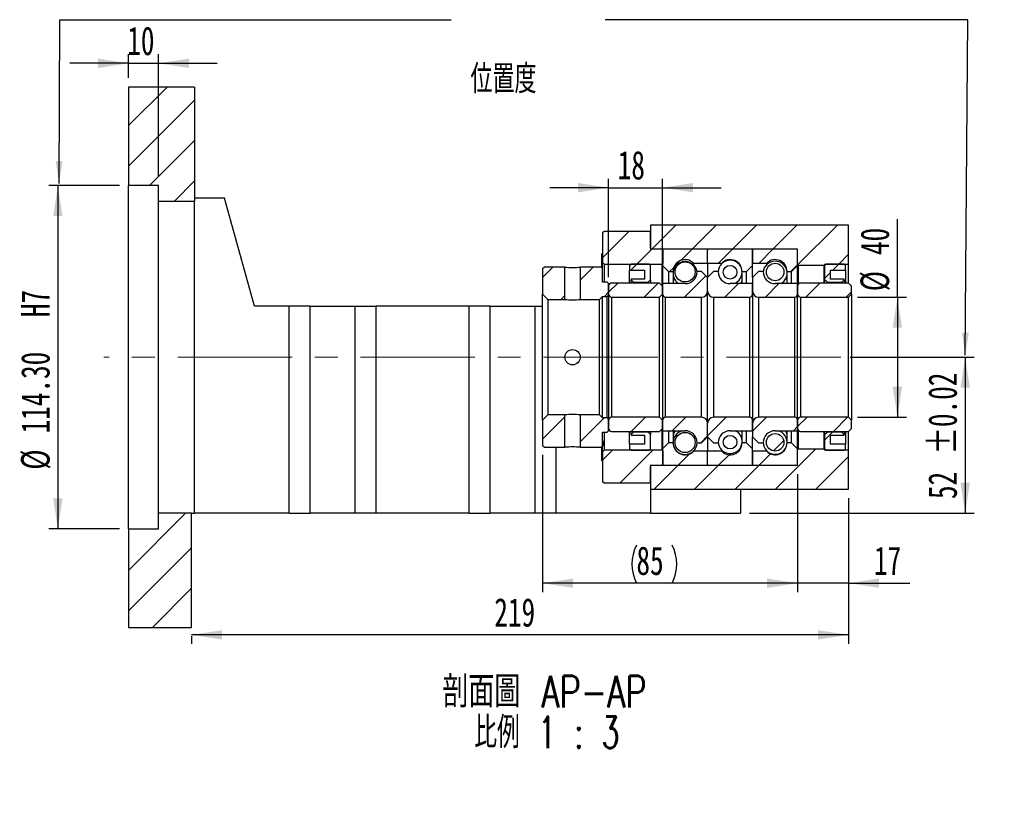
# Model space of a CAD drawing. Header units: millimetres. Extents: x 20 to 284, y 3 to 206.
# Tile 2 of 4: x 174 to 284, y 3 to 90. Entities that reach past the tile are written whole.
import ezdxf

# ---------------------------------------------------------------- set-up
doc = ezdxf.new("R2010")
doc.units = ezdxf.units.MM
doc.linetypes.add('CENTERX2', pattern=[20.32, 12.7, -2.54, 2.54, -2.54])
doc.layers.add('圖層0', color=7, linetype='Continuous')
doc.styles.add('SLDTEXTSTYLE0', font='TXT', dxfattribs={"width": 0.7})
doc.styles.add('SLDTEXTSTYLE1', font='TXT', dxfattribs={"width": 0.7, "bigfont": 'bigfont'})
doc.styles.add('SLDTEXTSTYLE4', font='TXT', dxfattribs={"width": 0.75, "bigfont": 'bigfont'})
doc.styles.add('SLDTEXTSTYLE5', font='TXT', dxfattribs={"width": 0.65625, "bigfont": 'bigfont'})
doc.dimstyles.new('SLDDIMSTYLE3', dxfattribs={"dimtxt": 3.389974, "dimasz": 2.5, "dimexe": 0, "dimexo": 0.0625, "dimgap": 0.847493, "dimtad": 1, "dimlfac": 3, "dimrnd": 1e-09, "dimzin": 12, "dimdsep": 46, "dimtxsty": 'SLDTEXTSTYLE0', "dimsah": 1, "dimcen": 0.09, "dimadec": 0, "dimazin": 3, "dimtfac": 1, "dimtofl": 0, "dimtmove": 0, "dimatfit": 3, "dimfxl": 0, "dimfrac": 2, "dimtolj": 1, "dimtzin": 12, "dimarcsym": 0})
doc.dimstyles.new('SLDDIMSTYLE5', dxfattribs={"dimtxt": 3.389974, "dimasz": 2.5, "dimexe": 0, "dimexo": 0.0625, "dimgap": 0.847493, "dimtad": 1, "dimlfac": 3, "dimrnd": 1e-09, "dimzin": 12, "dimdsep": 46, "dimtxsty": 'SLDTEXTSTYLE0', "dimsah": 1, "dimcen": 0.09, "dimadec": 0, "dimazin": 3, "dimtol": 1, "dimtp": 0.02, "dimtm": 0.02, "dimtfac": 1, "dimtofl": 0, "dimtmove": 0, "dimatfit": 3, "dimfxl": 0, "dimfrac": 2, "dimtolj": 1, "dimarcsym": 0})
doc.dimstyles.new('SLDDIMSTYLE6', dxfattribs={"dimtxt": 3.389974, "dimasz": 2.5, "dimexe": 0, "dimexo": 0.0625, "dimgap": 0.847493, "dimtad": 1, "dimlfac": 3, "dimrnd": 1e-09, "dimzin": 12, "dimdsep": 46, "dimtxsty": 'SLDTEXTSTYLE0', "dimsah": 1, "dimcen": 0.09, "dimadec": 0, "dimazin": 3, "dimtfac": 1, "dimtmove": 0, "dimatfit": 0, "dimfxl": 0, "dimfrac": 2, "dimtolj": 1, "dimtzin": 12, "dimarcsym": 0})
doc.dimstyles.new('SLDDIMSTYLE7', dxfattribs={"dimtxt": 3.389974, "dimasz": 2.5, "dimexe": 0, "dimexo": 0.0625, "dimgap": 0.847493, "dimtad": 1, "dimlfac": 3, "dimrnd": 1e-09, "dimzin": 4, "dimdsep": 46, "dimtxsty": 'SLDTEXTSTYLE0', "dimsah": 1, "dimcen": 0.09, "dimadec": 0, "dimazin": 1, "dimtfac": 1, "dimtofl": 0, "dimtmove": 0, "dimatfit": 3, "dimfxl": 0, "dimfrac": 2, "dimtolj": 1, "dimtzin": 12, "dimarcsym": 0})

# ---------------------------------------------------------------- blocks, each defined once
blk = doc.blocks.new('_D_12')
at = {"layer": '圖層0', "color": 7}
for p, q in [((266.46, 52.82), (280.24, 52.82)), ((279.24, 52.82), (279.24, 35.48)), ((255.29, 35.48), (280.24, 35.48))]:
    blk.add_line(p, q, dxfattribs=at)
for points in [[(279.24, 52.82), (278.72, 49.43), (279.76, 49.43)], [(279.24, 35.48), (279.76, 38.87), (278.72, 38.87)]]:
    blk.add_solid(points, dxfattribs=at)
at = {"layer": '圖層0', "color": 7, "char_height": 3.175, "attachment_point": 1, "rotation": 90, "style": 'SLDTEXTSTYLE0'}
for s, insert in [('±0.02', (275.14, 42.03)), ('52', (275.14, 37.06))]:
    blk.add_mtext(s, dxfattribs=dict(at, insert=insert))
blk = doc.blocks.new('_D_13')
at = {"layer": '圖層0', "color": 7}
for p, q in [((260.63, 39.82), (260.63, 26.72)), ((266.29, 37.15), (266.29, 26.72)), ((260.63, 27.72), (254.11, 27.72)), ((266.29, 27.72), (260.63, 27.72)), ((266.29, 27.72), (273.09, 27.72))]:
    blk.add_line(p, q, dxfattribs=at)
for points in [[(260.63, 27.72), (257.24, 28.24), (257.24, 27.2)], [(266.29, 27.72), (269.68, 27.2), (269.68, 28.24)]]:
    blk.add_solid(points, dxfattribs=at)
at = {"layer": '圖層0', "color": 7, "insert": (269.11, 31.81), "char_height": 3.175, "attachment_point": 1, "style": 'SLDTEXTSTYLE0'}
blk.add_mtext('17', dxfattribs=at)
blk = doc.blocks.new('_D_14')
at = {"layer": '圖層0', "color": 7}
for p, q in [((186.29, 83.82), (186.29, 86.45)), ((189.63, 72.87), (189.63, 86.45)), ((186.29, 85.45), (179.77, 85.45)), ((186.29, 85.45), (189.63, 85.45)), ((189.63, 85.45), (196.15, 85.45))]:
    blk.add_line(p, q, dxfattribs=at)
for points in [[(186.29, 85.45), (182.9, 85.97), (182.9, 84.93)], [(189.63, 85.45), (193.02, 84.93), (193.02, 85.97)]]:
    blk.add_solid(points, dxfattribs=at)
at = {"layer": '圖層0', "color": 7, "insert": (186.15, 89.54), "char_height": 3.175, "attachment_point": 1, "style": 'SLDTEXTSTYLE0'}
blk.add_mtext('10', dxfattribs=at)
blk = doc.blocks.new('_D_15')
at = {"layer": '圖層0', "color": 7}
for p, q in [((185.29, 71.87), (177.44, 71.87)), ((178.44, 71.87), (178.44, 33.77)), ((185.29, 33.77), (177.44, 33.77))]:
    blk.add_line(p, q, dxfattribs=at)
for points in [[(178.44, 71.87), (177.92, 68.48), (178.96, 68.48)], [(178.44, 33.77), (178.96, 37.16), (177.92, 37.16)]]:
    blk.add_solid(points, dxfattribs=at)
at = {"layer": '圖層0', "color": 7, "char_height": 3.175, "attachment_point": 1, "rotation": 90, "style": 'SLDTEXTSTYLE0'}
for s, insert in [('H7', (174.35, 57.26)), ('114.30', (174.35, 44.35)), ('%%c', (174.35, 40.32))]:
    blk.add_mtext(s, dxfattribs=dict(at, insert=insert))
blk = doc.blocks.new('_D_16')
at = {"layer": '圖層0', "color": 7}
for p, q in [((239.63, 61.72), (239.63, 72.64)), ((245.63, 61.72), (245.63, 72.64)), ((239.63, 71.64), (233.11, 71.64)), ((239.63, 71.64), (245.63, 71.64)), ((245.63, 71.64), (252.15, 71.64))]:
    blk.add_line(p, q, dxfattribs=at)
for points in [[(239.63, 71.64), (236.24, 72.16), (236.24, 71.12)], [(245.63, 71.64), (249.02, 71.12), (249.02, 72.16)]]:
    blk.add_solid(points, dxfattribs=at)
at = {"layer": '圖層0', "color": 7, "insert": (240.64, 75.73), "char_height": 3.175, "attachment_point": 1, "style": 'SLDTEXTSTYLE0'}
blk.add_mtext('18', dxfattribs=at)
blk = doc.blocks.new('_D_17')
at = {"layer": '圖層0', "color": 7}
for p, q in [((232.29, 41.98), (232.29, 26.72)), ((260.63, 39.82), (260.63, 26.72)), ((260.63, 27.72), (232.29, 27.72))]:
    blk.add_line(p, q, dxfattribs=at)
for centre, start, end in [((246.95, 29.84), 153.4349, 206.5651), ((242.46, 29.84), 333.4349, 26.5651)]:
    blk.add_arc(centre, 4.73, start, end, dxfattribs=at)
for points in [[(232.29, 27.72), (235.68, 27.2), (235.68, 28.24)], [(260.63, 27.72), (257.24, 28.24), (257.24, 27.2)]]:
    blk.add_solid(points, dxfattribs=at)
at = {"layer": '圖層0', "color": 7, "insert": (242.72, 31.81), "char_height": 3.175, "attachment_point": 1, "style": 'SLDTEXTSTYLE0'}
blk.add_mtext('85', dxfattribs=at)
blk = doc.blocks.new('_D_18')
at = {"layer": '圖層0', "color": 7}
for p, q in [((271.71, 59.48), (271.71, 68.14)), ((267.29, 59.48), (272.71, 59.48)), ((271.71, 59.48), (271.71, 46.15)), ((267.29, 46.15), (272.71, 46.15))]:
    blk.add_line(p, q, dxfattribs=at)
for points in [[(271.71, 59.48), (271.19, 56.09), (272.23, 56.09)], [(271.71, 46.15), (272.23, 49.54), (271.19, 49.54)]]:
    blk.add_solid(points, dxfattribs=at)
at = {"layer": '圖層0', "color": 7, "char_height": 3.175, "attachment_point": 1, "rotation": 90, "style": 'SLDTEXTSTYLE0'}
for s, insert in [('40', (267.61, 64.16)), ('%%c', (267.61, 60.14))]:
    blk.add_mtext(s, dxfattribs=dict(at, insert=insert))
blk = doc.blocks.new('_D_19')
at = {"layer": '圖層0', "color": 7}
for p, q in [((266.29, 37.15), (266.29, 20.98)), ((266.29, 21.98), (193.29, 21.98)), ((193.29, 21.82), (193.29, 20.98))]:
    blk.add_line(p, q, dxfattribs=at)
for points in [[(193.29, 21.98), (196.68, 21.46), (196.68, 22.5)], [(266.29, 21.98), (262.9, 22.5), (262.9, 21.46)]]:
    blk.add_solid(points, dxfattribs=at)
at = {"layer": '圖層0', "color": 7, "insert": (226.93, 26.07), "char_height": 3.175, "attachment_point": 1, "style": 'SLDTEXTSTYLE0'}
blk.add_mtext('219', dxfattribs=at)
blk = doc.blocks.new('SW_NOTE_4')
at = {"layer": '圖層0', "color": 0, "char_height": 3.5, "attachment_point": 2}
for s, insert, style in [('\\M+19655\\M+196CA\\M+19AA4 AP-AP', (14.22, 4.51), 'SLDTEXTSTYLE4'), ('\\M+194E4\\M+197E1 1 : 3', (14.48, -0.01), 'SLDTEXTSTYLE5')]:
    blk.add_mtext(s, dxfattribs=dict(at, insert=insert, style=style))

msp = doc.modelspace()

# ---------------------------------------------------------------- hatches: boundary and pattern name
at = {"linetype": 'Continuous', "lineweight": 18}
h = msp.add_hatch(dxfattribs=at)
h.set_pattern_fill('ANSI31', style=0)
edge = h.paths.add_edge_path(flags=0)
edge.add_line((250.5275, 64.8154), (245.7275, 64.8154))
edge.add_arc((245.7275, 64.7154), 0.1, 90, 180)
edge.add_line((245.6275, 64.7154), (245.6275, 62.9821))
edge.add_line((245.6275, 62.9821), (246.2942, 62.3154))
edge.add_line((246.2942, 62.3154), (246.7942, 62.3154))
edge.add_arc((248.1275, 62.3154), 1.3333, 45.438688, 180, ccw=False)
edge.add_line((249.0631, 63.2654), (250.6275, 63.2654))
edge.add_line((250.6275, 63.2654), (250.6275, 64.7154))
edge.add_arc((250.5275, 64.7154), 0.1, 0, 90)
h = msp.add_hatch(dxfattribs=at)
h.set_pattern_fill('ANSI31', style=0)
edge = h.paths.add_edge_path(flags=0)
edge.add_line((255.6275, 62.9821), (255.6275, 64.7154))
edge.add_arc((255.5275, 64.7154), 0.1, 0, 90)
edge.add_line((255.5275, 64.8154), (250.7275, 64.8154))
edge.add_arc((250.7275, 64.7154), 0.1, 90, 180)
edge.add_line((250.6275, 64.7154), (250.6275, 63.2654))
edge.add_line((250.6275, 63.2654), (252.1919, 63.2654))
edge.add_arc((253.1275, 62.3154), 1.3333, 0, 134.561312, ccw=False)
edge.add_line((254.4608, 62.3154), (254.9608, 62.3154))
edge.add_line((254.9608, 62.3154), (255.6275, 62.9821))
h = msp.add_hatch(dxfattribs=at)
h.set_pattern_fill('ANSI31', style=0)
edge = h.paths.add_edge_path(flags=0)
edge.add_line((260.6275, 62.9821), (260.6275, 64.7154))
edge.add_arc((260.5275, 64.7154), 0.1, 0, 90)
edge.add_line((260.5275, 64.8154), (255.7275, 64.8154))
edge.add_arc((255.7275, 64.7154), 0.1, 90, 180)
edge.add_line((255.6275, 64.7154), (255.6275, 63.2654))
edge.add_line((255.6275, 63.2654), (257.1919, 63.2654))
edge.add_arc((258.1275, 62.3154), 1.3333, 0, 134.561312, ccw=False)
edge.add_line((259.4608, 62.3154), (259.9608, 62.3154))
edge.add_line((259.9608, 62.3154), (260.6275, 62.9821))
h = msp.add_hatch(dxfattribs=at)
h.set_pattern_fill('ANSI31', style=0)
h.paths.add_polyline_path([(232.4608, 62.8154), (232.2942, 62.6487), (232.2942, 59.7987), (232.8608, 59.2321), (234.7775, 59.2321), (234.7775, 62.8154)], flags=0)
h = msp.add_hatch(dxfattribs=at)
h.set_pattern_fill('ANSI31', style=0)
h.paths.add_polyline_path([(239.6275, 60.982), (239.4608, 61.1487), (238.9608, 61.1487), (238.9608, 62.6487), (238.7942, 62.8154), (236.4775, 62.8154), (236.4775, 59.2321), (238.6275, 59.2321), (238.9608, 59.5654), (239.4608, 59.5654), (239.6275, 59.732)], flags=0)
h = msp.add_hatch(dxfattribs=at)
h.set_pattern_fill('ANSI31', style=0)
edge = h.paths.add_edge_path(flags=0)
edge.add_arc((248.1275, 62.2879), 1.121, 0, 360)
h = msp.add_hatch(dxfattribs=at)
h.set_pattern_fill('ANSI31', style=0)
edge = h.paths.add_edge_path(flags=0)
edge.add_arc((253.1275, 62.2516), 0.7546, 0, 360)
h = msp.add_hatch(dxfattribs=at)
h.set_pattern_fill('ANSI31', style=0)
edge = h.paths.add_edge_path(flags=0)
edge.add_arc((258.1275, 62.2717), 0.9747, 0, 360)
h = msp.add_hatch(dxfattribs=at)
h.set_pattern_fill('ANSI31', style=0)
edge = h.paths.add_edge_path(flags=0)
edge.add_line((250.6275, 60.1487), (250.6275, 61.6487))
edge.add_line((250.6275, 61.6487), (249.9608, 62.3154))
edge.add_line((249.9608, 62.3154), (249.4608, 62.3154))
edge.add_arc((248.1275, 62.3154), 1.3333, 270, 360, ccw=False)
edge.add_line((248.1275, 60.9821), (245.6275, 60.9821))
edge.add_line((245.6275, 60.9821), (245.6275, 59.8154))
edge.add_arc((245.9608, 59.8154), 0.3333, 180, 270)
edge.add_line((245.9608, 59.4821), (249.9608, 59.4821))
edge.add_arc((249.9608, 60.1487), 0.6667, 270, 360)
h = msp.add_hatch(dxfattribs=at)
h.set_pattern_fill('ANSI31', style=0)
edge = h.paths.add_edge_path(flags=0)
edge.add_line((251.7942, 62.3154), (251.2942, 62.3154))
edge.add_line((251.2942, 62.3154), (250.6275, 61.6487))
edge.add_line((250.6275, 61.6487), (250.6275, 60.1487))
edge.add_arc((251.2942, 60.1487), 0.6667, 180, 270)
edge.add_line((251.2942, 59.4821), (255.2942, 59.4821))
edge.add_arc((255.2942, 59.8154), 0.3333, 270, 360)
edge.add_line((255.6275, 59.8154), (255.6275, 60.9821))
edge.add_line((255.6275, 60.9821), (253.1275, 60.9821))
edge.add_arc((253.1275, 62.3154), 1.3333, 180, 270, ccw=False)
h = msp.add_hatch(dxfattribs=at)
h.set_pattern_fill('ANSI31', style=0)
edge = h.paths.add_edge_path(flags=0)
edge.add_line((256.7942, 62.3154), (256.2942, 62.3154))
edge.add_line((256.2942, 62.3154), (255.6275, 61.6487))
edge.add_line((255.6275, 61.6487), (255.6275, 60.1487))
edge.add_arc((256.2942, 60.1487), 0.6667, 180, 270)
edge.add_line((256.2942, 59.4821), (260.2942, 59.4821))
edge.add_arc((260.2942, 59.8154), 0.3333, 270, 360)
edge.add_line((260.6275, 59.8154), (260.6275, 60.982))
edge.add_line((260.6275, 60.982), (258.1275, 60.9821))
edge.add_arc((258.1275, 62.3154), 1.3333, 180, 270, ccw=False)
h = msp.add_hatch(dxfattribs=at)
h.set_pattern_fill('ANSI31', style=0)
edge = h.paths.add_edge_path(flags=0)
edge.add_line((245.2942, 59.4821), (245.6275, 59.8154))
edge.add_line((245.6275, 59.8154), (245.6275, 60.7154))
edge.add_line((245.6275, 60.7154), (245.2942, 61.0487))
edge.add_line((245.2942, 61.0487), (239.9608, 61.0487))
edge.add_arc((239.9608, 60.7154), 0.3333, 90, 180)
edge.add_line((239.6275, 60.7154), (239.6275, 59.8154))
edge.add_arc((239.9608, 59.8154), 0.3333, 180, 270)
edge.add_line((239.9608, 59.4821), (245.2942, 59.4821))
h = msp.add_hatch(dxfattribs=at)
h.set_pattern_fill('ANSI31', style=0)
edge = h.paths.add_edge_path(flags=0)
edge.add_line((266.2942, 59.4821), (266.6275, 59.8154))
edge.add_line((266.6275, 59.8154), (266.6275, 60.7154))
edge.add_line((266.6275, 60.7154), (266.2942, 61.0487))
edge.add_line((266.2942, 61.0487), (260.9608, 61.0487))
edge.add_arc((260.9608, 60.7154), 0.3333, 90, 180)
edge.add_line((260.6275, 60.7154), (260.6275, 59.8154))
edge.add_arc((260.9608, 59.8154), 0.3333, 180, 270)
edge.add_line((260.9608, 59.4821), (266.2942, 59.4821))
h = msp.add_hatch(dxfattribs=at)
h.set_pattern_fill('ANSI31', style=0)
h.paths.add_polyline_path([(232.2942, 42.9821), (232.4608, 42.8154), (234.7775, 42.8154), (234.7775, 46.3987), (232.8608, 46.3987), (232.2942, 45.832)], flags=0)
h = msp.add_hatch(dxfattribs=at)
h.set_pattern_fill('ANSI31', style=0)
h.paths.add_polyline_path([(238.7942, 42.8154), (238.9608, 42.9821), (238.9608, 44.4821), (239.4608, 44.4821), (239.6275, 44.6487), (239.6275, 45.8987), (239.4608, 46.0654), (238.9608, 46.0654), (238.6275, 46.3987), (236.4775, 46.3987), (236.4775, 42.8154)], flags=0)
h = msp.add_hatch(dxfattribs=at)
h.set_pattern_fill('ANSI31', style=0)
edge = h.paths.add_edge_path(flags=0)
edge.add_line((245.6275, 45.8154), (245.2942, 46.1487))
edge.add_line((245.2942, 46.1487), (239.9608, 46.1487))
edge.add_arc((239.9608, 45.8154), 0.3333, 90, 180)
edge.add_line((239.6275, 45.8154), (239.6275, 44.9154))
edge.add_arc((239.9608, 44.9154), 0.3333, 180, 270)
edge.add_line((239.9608, 44.5821), (245.2942, 44.5821))
edge.add_line((245.2942, 44.5821), (245.6275, 44.9154))
edge.add_line((245.6275, 44.9154), (245.6275, 45.8154))
h = msp.add_hatch(dxfattribs=at)
h.set_pattern_fill('ANSI31', style=0)
edge = h.paths.add_edge_path(flags=0)
edge.add_line((249.4608, 43.3154), (249.9608, 43.3154))
edge.add_line((249.9608, 43.3154), (250.6275, 43.9821))
edge.add_line((250.6275, 43.9821), (250.6275, 45.4821))
edge.add_arc((249.9608, 45.4821), 0.6667, 0, 90)
edge.add_line((249.9608, 46.1487), (245.9608, 46.1487))
edge.add_arc((245.9608, 45.8154), 0.3333, 90, 180)
edge.add_line((245.6275, 45.8154), (245.6275, 44.6487))
edge.add_line((245.6275, 44.6487), (248.1275, 44.6487))
edge.add_arc((248.1275, 43.3154), 1.3333, 0, 90, ccw=False)
h = msp.add_hatch(dxfattribs=at)
h.set_pattern_fill('ANSI31', style=0)
edge = h.paths.add_edge_path(flags=0)
edge.add_line((250.6275, 45.4821), (250.6275, 43.9821))
edge.add_line((250.6275, 43.9821), (251.2942, 43.3154))
edge.add_line((251.2942, 43.3154), (251.7942, 43.3154))
edge.add_arc((253.1275, 43.3154), 1.3333, 90, 180, ccw=False)
edge.add_line((253.1275, 44.6487), (255.6275, 44.6487))
edge.add_line((255.6275, 44.6487), (255.6275, 45.8154))
edge.add_arc((255.2942, 45.8154), 0.3333, 0, 90)
edge.add_line((255.2942, 46.1487), (251.2942, 46.1487))
edge.add_arc((251.2942, 45.4821), 0.6667, 90, 180)
h = msp.add_hatch(dxfattribs=at)
h.set_pattern_fill('ANSI31', style=0)
edge = h.paths.add_edge_path(flags=0)
edge.add_line((255.6275, 45.4821), (255.6275, 43.9821))
edge.add_line((255.6275, 43.9821), (256.2942, 43.3154))
edge.add_line((256.2942, 43.3154), (256.7942, 43.3154))
edge.add_arc((258.1275, 43.3154), 1.3333, 90, 180, ccw=False)
edge.add_line((258.1275, 44.6487), (260.6275, 44.6487))
edge.add_line((260.6275, 44.6487), (260.6275, 45.8154))
edge.add_arc((260.2942, 45.8154), 0.3333, 0, 90)
edge.add_line((260.2942, 46.1487), (256.2942, 46.1487))
edge.add_arc((256.2942, 45.4821), 0.6667, 90, 180)
h = msp.add_hatch(dxfattribs=at)
h.set_pattern_fill('ANSI31', style=0)
edge = h.paths.add_edge_path(flags=0)
edge.add_line((266.6275, 45.8154), (266.2942, 46.1487))
edge.add_line((266.2942, 46.1487), (260.9608, 46.1487))
edge.add_arc((260.9608, 45.8154), 0.3333, 90, 180)
edge.add_line((260.6275, 45.8154), (260.6275, 44.9154))
edge.add_arc((260.9608, 44.9154), 0.3333, 180, 270)
edge.add_line((260.9608, 44.5821), (266.2942, 44.5821))
edge.add_line((266.2942, 44.5821), (266.6275, 44.9154))
edge.add_line((266.6275, 44.9154), (266.6275, 45.8154))
h = msp.add_hatch(dxfattribs=at)
h.set_pattern_fill('ANSI31', style=0)
edge = h.paths.add_edge_path(flags=0)
edge.add_arc((248.1275, 43.3429), 1.121, 0, 360)
h = msp.add_hatch(dxfattribs=at)
h.set_pattern_fill('ANSI31', style=0)
edge = h.paths.add_edge_path(flags=0)
edge.add_arc((253.1275, 43.3792), 0.7546, 0, 360)
h = msp.add_hatch(dxfattribs=at)
h.set_pattern_fill('ANSI31', style=0)
edge = h.paths.add_edge_path(flags=0)
edge.add_arc((258.1275, 43.3591), 0.9747, 0, 360)
h = msp.add_hatch(dxfattribs=at)
h.set_pattern_fill('ANSI31', style=0)
edge = h.paths.add_edge_path(flags=0)
edge.add_line((245.6275, 42.6487), (245.6275, 40.9154))
edge.add_arc((245.7275, 40.9154), 0.1, 180, 270)
edge.add_line((245.7275, 40.8154), (250.5275, 40.8154))
edge.add_arc((250.5275, 40.9154), 0.1, 270, 360)
edge.add_line((250.6275, 40.9154), (250.6275, 42.3654))
edge.add_line((250.6275, 42.3654), (249.0631, 42.3654))
edge.add_arc((248.1275, 43.3154), 1.3333, 180, 314.561312, ccw=False)
edge.add_line((246.7942, 43.3154), (246.2942, 43.3154))
edge.add_line((246.2942, 43.3154), (245.6275, 42.6487))
h = msp.add_hatch(dxfattribs=at)
h.set_pattern_fill('ANSI31', style=0)
edge = h.paths.add_edge_path(flags=0)
edge.add_line((250.7275, 40.8154), (255.5275, 40.8154))
edge.add_arc((255.5275, 40.9154), 0.1, 270, 360)
edge.add_line((255.6275, 40.9154), (255.6275, 42.6487))
edge.add_line((255.6275, 42.6487), (254.9608, 43.3154))
edge.add_line((254.9608, 43.3154), (254.4608, 43.3154))
edge.add_arc((253.1275, 43.3154), 1.3333, 225.438688, 360, ccw=False)
edge.add_line((252.1919, 42.3654), (250.6275, 42.3654))
edge.add_line((250.6275, 42.3654), (250.6275, 40.9154))
edge.add_arc((250.7275, 40.9154), 0.1, 180, 270)
h = msp.add_hatch(dxfattribs=at)
h.set_pattern_fill('ANSI31', style=0)
edge = h.paths.add_edge_path(flags=0)
edge.add_line((255.7275, 40.8154), (260.5275, 40.8154))
edge.add_arc((260.5275, 40.9154), 0.1, 270, 360)
edge.add_line((260.6275, 40.9154), (260.6275, 42.6487))
edge.add_line((260.6275, 42.6487), (259.9608, 43.3154))
edge.add_line((259.9608, 43.3154), (259.4608, 43.3154))
edge.add_arc((258.1275, 43.3154), 1.3333, 225.438688, 360, ccw=False)
edge.add_line((257.1919, 42.3654), (255.6275, 42.3654))
edge.add_line((255.6275, 42.3654), (255.6275, 40.9154))
edge.add_arc((255.7275, 40.9154), 0.1, 180, 270)
at = {"layer": '圖層0', "linetype": 'Continuous', "lineweight": 18}
h = msp.add_hatch(dxfattribs=at)
h.set_pattern_fill('ANSI31', color=256, style=0)
h.paths.add_polyline_path([(193.6275, 70.1487), (193.6275, 82.8154), (186.2942, 82.8154), (186.2942, 71.8654), (189.6275, 71.8654), (189.6275, 70.1487)], flags=0)
h = msp.add_hatch(dxfattribs=at)
h.set_pattern_fill('ANSI31', color=256, style=0)
edge = h.paths.add_edge_path(flags=0)
edge.add_line((239.1275, 66.8154), (238.9608, 66.6487))
edge.add_line((238.9608, 66.6487), (238.9608, 63.3154))
edge.add_line((238.9608, 63.3154), (239.1275, 63.1487))
edge.add_line((239.1275, 63.1487), (245.5775, 63.1487))
edge.add_line((245.5775, 63.1487), (245.6775, 63.2487))
edge.add_line((245.6775, 63.2487), (245.6775, 64.7154))
edge.add_line((245.6775, 64.7154), (245.5775, 64.8154))
edge.add_line((245.5775, 64.8154), (244.4275, 64.8154))
edge.add_arc((244.4275, 64.9487), 0.1333, 180, 270, ccw=False)
edge.add_line((244.2942, 64.9487), (244.2942, 66.6487))
edge.add_line((244.2942, 66.6487), (244.1275, 66.8154))
edge.add_line((244.1275, 66.8154), (239.1275, 66.8154))
h = msp.add_hatch(dxfattribs=at)
h.set_pattern_fill('ANSI31', color=256, style=0)
h.paths.add_polyline_path([(266.2942, 63.1487), (266.2942, 67.4821), (244.2942, 67.4821), (244.2942, 64.8154), (260.6275, 64.8154), (260.6275, 63.0487), (260.6942, 62.9821), (263.5608, 62.9821), (263.6275, 63.0487), (263.6275, 63.1487)], flags=0)
h = msp.add_hatch(dxfattribs=at)
h.set_pattern_fill('ANSI31', color=256, style=0)
h.paths.add_polyline_path([(243.6275, 62.482), (243.6275, 61.4821), (242.1275, 61.4821), (242.1275, 61.4154), (242.3942, 61.1487), (244.0275, 61.1487), (244.2942, 61.4154), (244.2942, 62.9821), (244.1275, 63.1487), (242.1275, 63.1487), (241.9608, 62.9821), (241.9608, 62.482)], flags=0)
h = msp.add_hatch(dxfattribs=at)
h.set_pattern_fill('ANSI31', color=256, style=0)
h.paths.add_polyline_path([(265.7942, 61.4154), (265.7942, 61.4821), (264.2942, 61.4821), (264.2942, 62.482), (265.9608, 62.482), (265.9608, 62.9821), (265.7942, 63.1487), (263.7942, 63.1487), (263.6275, 62.9821), (263.6275, 61.4154), (263.8942, 61.1487), (265.5275, 61.1487)], flags=0)
h = msp.add_hatch(dxfattribs=at)
h.set_pattern_fill('ANSI31', color=256, style=0)
h.paths.add_polyline_path([(242.1275, 44.2154), (242.1275, 44.1487), (243.6275, 44.1487), (243.6275, 43.1487), (241.9608, 43.1487), (241.9608, 42.6487), (242.1275, 42.4821), (244.1275, 42.4821), (244.2942, 42.6487), (244.2942, 44.2154), (244.0275, 44.4821), (242.3942, 44.4821)], flags=0)
h = msp.add_hatch(dxfattribs=at)
h.set_pattern_fill('ANSI31', color=256, style=0)
h.paths.add_polyline_path([(264.2942, 43.1487), (264.2942, 44.1487), (265.7942, 44.1487), (265.7942, 44.2154), (265.5275, 44.4821), (263.8942, 44.4821), (263.6275, 44.2154), (263.6275, 42.6487), (263.7942, 42.4821), (265.7942, 42.4821), (265.9608, 42.6487), (265.9608, 43.1487)], flags=0)
h = msp.add_hatch(dxfattribs=at)
h.set_pattern_fill('ANSI31', color=256, style=0)
edge = h.paths.add_edge_path(flags=0)
edge.add_line((238.9608, 38.9821), (239.1275, 38.8154))
edge.add_line((239.1275, 38.8154), (244.1275, 38.8154))
edge.add_line((244.1275, 38.8154), (244.2942, 38.9821))
edge.add_line((244.2942, 38.9821), (244.2942, 40.682))
edge.add_arc((244.4275, 40.682), 0.1333, 90, 180, ccw=False)
edge.add_line((244.4275, 40.8154), (245.5775, 40.8154))
edge.add_line((245.5775, 40.8154), (245.6775, 40.9154))
edge.add_line((245.6775, 40.9154), (245.6775, 42.3821))
edge.add_line((245.6775, 42.3821), (245.5775, 42.4821))
edge.add_line((245.5775, 42.4821), (239.1275, 42.4821))
edge.add_line((239.1275, 42.4821), (238.9608, 42.3154))
edge.add_line((238.9608, 42.3154), (238.9608, 38.9821))
h = msp.add_hatch(dxfattribs=at)
h.set_pattern_fill('ANSI31', color=256, style=0)
h.paths.add_polyline_path([(244.2942, 40.8154), (244.2942, 38.1487), (266.2942, 38.1487), (266.2942, 42.4821), (263.6275, 42.4821), (263.6275, 42.5821), (263.5608, 42.6487), (260.6942, 42.6487), (260.6275, 42.5821), (260.6275, 40.8154)], flags=0)
h = msp.add_hatch(dxfattribs=at)
h.set_pattern_fill('ANSI31', color=256, style=0)
h.paths.add_polyline_path([(189.6275, 35.482), (189.6275, 33.7654), (186.2942, 33.7654), (186.2942, 22.8154), (193.2942, 22.8154), (193.2942, 35.482)], flags=0)

# ---------------------------------------------------------------- linework, layer by layer
at = {"color": 7, "linetype": 'Continuous', "lineweight": 25}
for p, q in [((186.2942, 82.8154), (186.2942, 71.8654)), ((193.6275, 82.8154), (186.2942, 82.8154)), ((193.6275, 82.8154), (193.6275, 70.1487)), ((189.6275, 71.8654), (186.2942, 71.8654)), ((186.2942, 33.7654), (186.2942, 71.8654)), ((189.6275, 70.1487), (189.6275, 71.8654)), ((189.6275, 35.482), (189.6275, 70.1487)), ((189.6275, 70.1487), (193.6275, 70.1487)), ((196.9608, 70.482), (193.6275, 70.482)), ((193.6275, 35.4824), (193.6275, 70.1487)), ((200.2942, 58.4821), (196.9608, 70.482)), ((238.9608, 66.6487), (239.1275, 66.8154)), ((239.1275, 66.8154), (244.1275, 66.8154)), ((244.1275, 66.8154), (244.2942, 66.6487)), ((244.2942, 67.4821), (244.2942, 64.8154)), ((266.2942, 67.4821), (244.2942, 67.4821)), ((266.2942, 63.1487), (266.2942, 67.4821)), ((238.9608, 66.6487), (238.9608, 63.3154)), ((244.2942, 64.9487), (244.2942, 66.6487)), ((260.6275, 64.8154), (244.2942, 64.8154)), ((245.5775, 64.8154), (244.4275, 64.8154)), ((245.5775, 64.8154), (245.6775, 64.7154)), ((245.6275, 64.7154), (245.6275, 62.9821)), ((245.6775, 63.2487), (245.6775, 64.7154)), ((250.5275, 64.8154), (245.7275, 64.8154)), ((250.6275, 63.2654), (250.6275, 64.7154)), ((255.5275, 64.8154), (250.7275, 64.8154)), ((255.6275, 64.7154), (255.6275, 63.2654)), ((255.6275, 62.9821), (255.6275, 64.7154)), ((260.5275, 64.8154), (255.7275, 64.8154)), ((260.6275, 63.0487), (260.6275, 64.8154)), ((260.6275, 62.9821), (260.6275, 64.7154)), ((238.9608, 64.3839), (238.8608, 64.2839)), ((238.8608, 62.7487), (238.8608, 64.2839)), ((238.9235, 64.2338), (238.9608, 64.1093)), ((232.2942, 62.6487), (232.4608, 62.8154)), ((232.2942, 62.6487), (232.2942, 59.7987)), ((234.7775, 62.8154), (232.4608, 62.8154)), ((234.7775, 59.2321), (234.7775, 62.8154)), ((236.4775, 62.8154), (236.4775, 59.2321)), ((238.7942, 62.8154), (236.4775, 62.8154)), ((238.7942, 62.8154), (238.9608, 62.6487)), ((239.1275, 63.1487), (238.9608, 63.3154)), ((238.9608, 62.6487), (238.9608, 63.3154)), ((238.9608, 61.1487), (238.9608, 62.6487)), ((239.1275, 63.1487), (245.5775, 63.1487)), ((239.1275, 63.1487), (239.1275, 61.1487)), ((241.9608, 62.9821), (242.1275, 63.1487)), ((241.9608, 62.9821), (241.9608, 62.482)), ((241.9608, 62.482), (243.6275, 62.482)), ((241.9608, 61.0487), (241.9608, 62.482)), ((244.1275, 63.1487), (242.1275, 63.1487)), ((243.6275, 62.482), (243.6275, 61.4821)), ((244.1275, 63.1487), (244.2942, 62.9821)), ((244.2942, 61.4154), (244.2942, 62.9821)), ((245.6775, 63.2487), (245.5775, 63.1487)), ((245.5775, 60.7654), (245.5775, 63.1487)), ((245.6275, 62.9821), (246.2942, 62.3154)), ((245.6275, 62.9821), (245.6275, 60.982)), ((249.0631, 63.2654), (249.0631, 63.0576)), ((249.0631, 63.2654), (250.6275, 63.2654)), ((250.6275, 63.2654), (250.6275, 61.6487)), ((250.6275, 63.2654), (252.1919, 63.2654)), ((252.1919, 63.2016), (252.1919, 63.2654)), ((254.9608, 62.3154), (255.6275, 62.9821)), ((255.6275, 63.2654), (257.1919, 63.2654)), ((255.6275, 61.6487), (255.6275, 62.9821)), ((257.1919, 63.095), (257.1919, 63.2654)), ((259.9608, 62.3154), (260.6275, 62.9821)), ((260.6942, 62.9821), (260.6275, 63.0487)), ((260.6275, 60.982), (260.6275, 62.9821)), ((263.5608, 62.9821), (260.6942, 62.9821)), ((260.6942, 62.9821), (260.6942, 60.9154)), ((263.6275, 63.0487), (263.5608, 62.9821)), ((263.5608, 61.0487), (263.5608, 62.9821)), ((263.6275, 62.9821), (263.7942, 63.1487)), ((263.6275, 63.1487), (266.2942, 63.1487)), ((263.6275, 63.1487), (263.6275, 63.0487)), ((263.6275, 63.0487), (263.6275, 62.9821)), ((263.6275, 62.9821), (263.6275, 61.4154)), ((265.7942, 63.1487), (263.7942, 63.1487)), ((264.2942, 62.482), (265.9608, 62.482)), ((264.2942, 61.4821), (264.2942, 62.482)), ((265.7942, 63.1487), (265.9608, 62.9821)), ((265.9608, 62.482), (265.9608, 62.9821)), ((265.9608, 62.482), (265.9608, 61.0487)), ((266.2942, 61.0487), (266.2942, 63.1487)), ((238.9886, 61.5008), (238.9925, 61.5074)), ((243.6275, 61.4821), (242.1275, 61.4821)), ((242.1275, 61.4821), (242.1275, 61.4154)), ((242.3942, 61.1487), (242.1275, 61.4154)), ((242.1275, 61.0487), (242.1275, 61.4154)), ((244.2942, 61.4154), (244.0275, 61.1487)), ((244.2942, 61.4154), (244.2942, 61.0487)), ((246.2942, 62.3154), (246.2942, 60.982)), ((246.2942, 62.3154), (246.7942, 62.3154)), ((246.7942, 62.3154), (246.7942, 60.982)), ((249.9608, 62.3154), (249.4608, 62.3154)), ((250.6275, 61.6487), (249.9608, 62.3154)), ((251.2942, 62.3154), (250.6275, 61.6487)), ((250.6275, 60.1487), (250.6275, 61.6487)), ((251.7942, 62.3154), (251.2942, 62.3154)), ((254.4608, 60.982), (254.4608, 62.3154)), ((254.4608, 62.3154), (254.9608, 62.3154)), ((254.9608, 60.982), (254.9608, 62.3154)), ((256.2942, 62.3154), (255.6275, 61.6487)), ((255.6275, 61.6487), (255.6275, 60.1487)), ((256.7942, 62.3154), (256.2942, 62.3154)), ((259.4608, 60.982), (259.4608, 62.3154)), ((259.4608, 62.3154), (259.9608, 62.3154)), ((259.9608, 60.982), (259.9608, 62.3154)), ((263.8942, 61.1487), (263.6275, 61.4154)), ((263.6275, 61.0487), (263.6275, 61.4154)), ((265.7942, 61.4821), (264.2942, 61.4821)), ((265.7942, 61.4154), (265.5275, 61.1487)), ((265.7942, 61.4154), (265.7942, 61.4821)), ((265.7942, 61.4154), (265.7942, 61.0487)), ((239.4608, 61.1487), (238.9608, 61.1487)), ((239.4608, 61.1487), (239.6275, 60.982)), ((239.6275, 59.732), (239.6275, 60.982)), ((239.6275, 60.7154), (239.6275, 59.8154)), ((245.2942, 61.0487), (239.9608, 61.0487)), ((242.3942, 61.1487), (242.3942, 61.0487)), ((242.3942, 61.1487), (244.0275, 61.1487)), ((244.0275, 61.0487), (244.0275, 61.1487)), ((245.2942, 61.0487), (245.6275, 60.7154)), ((248.1275, 60.982), (245.6275, 60.982)), ((245.6275, 60.982), (245.6275, 59.8154)), ((245.6275, 59.8154), (245.6275, 60.7154)), ((255.6275, 60.982), (253.1275, 60.982)), ((255.6275, 59.8154), (255.6275, 60.982)), ((260.6275, 60.982), (258.1275, 60.982)), ((260.6275, 59.8154), (260.6275, 60.982)), ((260.6275, 60.7154), (260.6275, 59.8154)), ((266.2942, 61.0487), (260.9608, 61.0487)), ((263.8942, 61.1487), (263.8942, 61.0487)), ((263.8942, 61.1487), (265.5275, 61.1487)), ((265.5275, 61.0487), (265.5275, 61.1487)), ((266.2942, 61.0487), (266.6275, 60.7154)), ((266.6275, 59.8154), (266.6275, 60.7154)), ((232.8608, 59.2321), (232.2942, 59.7987)), ((232.2942, 45.832), (232.2942, 59.7987)), ((232.8608, 59.2321), (232.8608, 46.3987)), ((232.8608, 59.2321), (234.7775, 59.2321)), ((236.4775, 59.2321), (238.6275, 59.2321)), ((238.9608, 59.5654), (238.6275, 59.2321)), ((238.6275, 46.3987), (238.6275, 59.2321)), ((238.9608, 59.5654), (239.4608, 59.5654)), ((238.9608, 46.0654), (238.9608, 59.5654)), ((239.6275, 59.732), (239.4608, 59.5654)), ((239.4608, 46.0654), (239.4608, 59.5654)), ((239.6275, 59.732), (239.6275, 45.8987)), ((239.9608, 59.4821), (239.9608, 46.1487)), ((239.9608, 59.4821), (245.2942, 59.4821)), ((245.6275, 59.8154), (245.2942, 59.4821)), ((245.2942, 46.1487), (245.2942, 59.4821)), ((245.6275, 59.8154), (245.6275, 45.8154)), ((245.9608, 46.1487), (245.9608, 59.4821)), ((245.9608, 59.4821), (249.9608, 59.4821)), ((249.9608, 46.1487), (249.9608, 59.4821)), ((250.6275, 45.4821), (250.6275, 60.1487)), ((251.2942, 59.4821), (251.2942, 46.1487)), ((251.2942, 59.4821), (255.2942, 59.4821)), ((255.2942, 59.4821), (255.2942, 46.1487)), ((255.6275, 59.8154), (255.6275, 45.8154)), ((256.2942, 59.4821), (256.2942, 46.1487)), ((256.2942, 59.4821), (260.2942, 59.4821)), ((260.2942, 59.4821), (260.2942, 46.1487)), ((260.6275, 45.8154), (260.6275, 59.8154)), ((260.9608, 59.4821), (260.9608, 46.1487)), ((260.9608, 59.4821), (266.2942, 59.4821)), ((266.6275, 59.8154), (266.2942, 59.4821)), ((266.2942, 46.1487), (266.2942, 59.4821)), ((266.6275, 59.8154), (266.6275, 45.8154)), ((204.1275, 58.4821), (200.2942, 58.4821)), ((204.1275, 35.482), (204.1275, 58.4821)), ((206.4608, 58.4821), (204.1275, 58.4821)), ((206.4608, 35.482), (206.4608, 58.4821)), ((206.4608, 58.4821), (211.4608, 58.4821)), ((211.4608, 35.482), (211.4608, 58.4821)), ((211.4608, 58.4821), (213.7942, 58.4821)), ((213.7942, 35.482), (213.7942, 58.4821)), ((224.1275, 58.4821), (213.7942, 58.4821)), ((224.1275, 35.482), (224.1275, 58.4821)), ((226.4608, 58.4821), (224.1275, 58.4821)), ((226.4608, 35.482), (226.4608, 58.4821)), ((226.4608, 58.4821), (231.4608, 58.4821)), ((231.4608, 35.482), (231.4608, 58.4821)), ((231.4608, 58.4821), (232.2942, 58.4821)), ((232.2942, 45.832), (232.8608, 46.3987)), ((234.7775, 46.3987), (232.8608, 46.3987)), ((234.7775, 42.8154), (234.7775, 46.3987)), ((238.6275, 46.3987), (236.4775, 46.3987)), ((236.4775, 46.3987), (236.4775, 42.8154)), ((238.6275, 46.3987), (238.9608, 46.0654)), ((239.4608, 46.0654), (238.9608, 46.0654)), ((239.4608, 46.0654), (239.6275, 45.8987)), ((245.2942, 46.1487), (239.9608, 46.1487)), ((245.2942, 46.1487), (245.6275, 45.8154)), ((249.9608, 46.1487), (245.9608, 46.1487)), ((255.2942, 46.1487), (251.2942, 46.1487)), ((260.2942, 46.1487), (256.2942, 46.1487)), ((266.2942, 46.1487), (260.9608, 46.1487)), ((266.2942, 46.1487), (266.6275, 45.8154)), ((232.2942, 45.832), (232.2942, 42.9821)), ((239.6275, 44.6487), (239.6275, 45.8987)), ((239.6275, 45.8154), (239.6275, 44.9154)), ((245.6275, 44.9154), (245.2942, 44.582)), ((245.5775, 42.4821), (245.5775, 44.8654)), ((245.6275, 44.9154), (245.6275, 45.8154)), ((245.6275, 45.8154), (245.6275, 44.6487)), ((250.6275, 43.9821), (250.6275, 45.4821)), ((255.6275, 44.6487), (255.6275, 45.8154)), ((255.6275, 45.4821), (255.6275, 43.9821)), ((260.6275, 45.8154), (260.6275, 44.9154)), ((260.6275, 44.6487), (260.6275, 45.8154)), ((266.6275, 44.9154), (266.2942, 44.582)), ((266.6275, 44.9154), (266.6275, 45.8154)), ((238.9608, 44.4821), (239.4608, 44.4821)), ((238.9608, 42.9821), (238.9608, 44.4821)), ((239.1275, 44.4821), (239.1275, 42.4821)), ((239.6275, 44.6487), (239.4608, 44.4821)), ((239.9608, 44.582), (245.2942, 44.582)), ((241.9608, 43.1487), (241.9608, 44.582)), ((242.1275, 44.2154), (242.1275, 44.582)), ((242.1275, 44.2154), (242.3942, 44.4821)), ((242.1275, 44.2154), (242.1275, 44.1487)), ((242.1275, 44.1487), (243.6275, 44.1487)), ((242.3942, 44.582), (242.3942, 44.4821)), ((244.0275, 44.4821), (242.3942, 44.4821)), ((243.6275, 44.1487), (243.6275, 43.1487)), ((244.0275, 44.4821), (244.0275, 44.582)), ((244.0275, 44.4821), (244.2942, 44.2154)), ((244.2942, 44.582), (244.2942, 44.2154)), ((244.2942, 42.6487), (244.2942, 44.2154)), ((245.6275, 44.6487), (248.1275, 44.6487)), ((245.6275, 44.6487), (245.6275, 42.6487)), ((246.2942, 44.6487), (246.2942, 43.3154)), ((246.7942, 44.6487), (246.7942, 43.3154)), ((246.9309, 44.6487), (246.9653, 44.5834)), ((249.9608, 43.3154), (250.6275, 43.9821)), ((250.6275, 43.9821), (250.6275, 42.3654)), ((250.6275, 43.9821), (251.2942, 43.3154)), ((253.1275, 44.6487), (255.6275, 44.6487)), ((254.4608, 43.3154), (254.4608, 44.6487)), ((254.9608, 43.3154), (254.9608, 44.6487)), ((255.6275, 43.9821), (256.2942, 43.3154)), ((255.6275, 42.6487), (255.6275, 43.9821)), ((258.1275, 44.6487), (260.6275, 44.6487)), ((259.4608, 43.3154), (259.4608, 44.6487)), ((259.9608, 43.3154), (259.9608, 44.6487)), ((260.6275, 42.6487), (260.6275, 44.6487)), ((260.6942, 44.7154), (260.6942, 42.6487)), ((260.9608, 44.582), (266.2942, 44.582)), ((263.5608, 42.6487), (263.5608, 44.582)), ((263.6275, 44.2154), (263.6275, 44.582)), ((263.6275, 44.2154), (263.8942, 44.4821)), ((263.6275, 44.2154), (263.6275, 42.6487)), ((263.8942, 44.582), (263.8942, 44.4821)), ((265.5275, 44.4821), (263.8942, 44.4821)), ((264.2942, 44.1487), (265.7942, 44.1487)), ((264.2942, 43.1487), (264.2942, 44.1487)), ((265.5275, 44.4821), (265.5275, 44.582)), ((265.5275, 44.4821), (265.7942, 44.2154)), ((265.7942, 44.582), (265.7942, 44.2154)), ((265.7942, 44.1487), (265.7942, 44.2154)), ((265.9608, 44.582), (265.9608, 43.1487)), ((266.2942, 42.4821), (266.2942, 44.582)), ((232.4608, 42.8154), (232.2942, 42.9821)), ((232.4608, 42.8154), (234.7775, 42.8154)), ((233.7942, 35.482), (233.7942, 42.8154)), ((236.4775, 42.8154), (238.7942, 42.8154)), ((238.9608, 42.9821), (238.7942, 42.8154)), ((238.8608, 41.998), (238.8608, 42.8821)), ((238.9608, 42.3154), (238.9608, 42.9821)), ((243.6275, 43.1487), (241.9608, 43.1487)), ((241.9608, 43.1487), (241.9608, 42.6487)), ((246.2942, 43.3154), (245.6275, 42.6487)), ((246.7942, 43.3154), (246.2942, 43.3154)), ((249.4608, 43.3154), (249.9608, 43.3154)), ((251.2942, 43.3154), (251.7942, 43.3154)), ((254.9608, 43.3154), (254.4608, 43.3154)), ((255.6275, 42.6487), (254.9608, 43.3154)), ((256.2942, 43.3154), (256.7942, 43.3154)), ((259.9608, 43.3154), (259.4608, 43.3154)), ((260.6275, 42.6487), (259.9608, 43.3154)), ((265.9608, 43.1487), (264.2942, 43.1487)), ((265.9608, 42.6487), (265.9608, 43.1487)), ((238.8608, 41.3469), (238.8608, 41.998)), ((238.9235, 42.1303), (238.9235, 42.2514)), ((238.9608, 42.3154), (239.1275, 42.4821)), ((238.9608, 42.3154), (238.9608, 38.9821)), ((245.5775, 42.4821), (239.1275, 42.4821)), ((242.1275, 42.4821), (241.9608, 42.6487)), ((242.1275, 42.4821), (244.1275, 42.4821)), ((244.2942, 42.6487), (244.1275, 42.4821)), ((245.5775, 42.4821), (245.6775, 42.382)), ((245.6275, 42.6487), (245.6275, 40.9154)), ((245.6775, 40.9154), (245.6775, 42.382)), ((249.0631, 42.3929), (249.0631, 42.3654)), ((250.6275, 42.3654), (249.0631, 42.3654)), ((250.6275, 40.9154), (250.6275, 42.3654)), ((252.1919, 42.3654), (250.6275, 42.3654)), ((252.1919, 42.3654), (252.1919, 42.5017)), ((255.6275, 40.9154), (255.6275, 42.6487)), ((257.1919, 42.3654), (255.6275, 42.3654)), ((255.6275, 42.3654), (255.6275, 40.9154)), ((257.1919, 42.3654), (257.1919, 42.4091)), ((260.6275, 40.9154), (260.6275, 42.6487)), ((260.6275, 42.5821), (260.6942, 42.6487)), ((260.6275, 40.8154), (260.6275, 42.5821)), ((260.6942, 42.6487), (263.5608, 42.6487)), ((263.5608, 42.6487), (263.6275, 42.5821)), ((263.7942, 42.4821), (263.6275, 42.6487)), ((263.6275, 42.6487), (263.6275, 42.5821)), ((263.6275, 42.5821), (263.6275, 42.4821)), ((266.2942, 42.4821), (263.6275, 42.4821)), ((263.7942, 42.4821), (265.7942, 42.4821)), ((265.9608, 42.6487), (265.7942, 42.4821)), ((266.2942, 38.1487), (266.2942, 42.4821)), ((238.8608, 41.3469), (238.9608, 41.2469)), ((244.2942, 40.8154), (260.6275, 40.8154)), ((244.2942, 40.8154), (244.2942, 38.1487)), ((244.2942, 38.9821), (244.2942, 40.682)), ((244.4275, 40.8154), (245.5775, 40.8154)), ((245.6775, 40.9154), (245.5775, 40.8154)), ((245.7275, 40.8154), (250.5275, 40.8154)), ((250.7275, 40.8154), (255.5275, 40.8154)), ((255.7275, 40.8154), (260.5275, 40.8154)), ((239.1275, 38.8154), (238.9608, 38.9821)), ((244.1275, 38.8154), (239.1275, 38.8154)), ((244.2942, 38.9821), (244.1275, 38.8154)), ((244.2942, 38.1487), (266.2942, 38.1487)), ((244.2942, 38.1487), (244.2942, 35.482)), ((254.2942, 38.1487), (254.2942, 35.482)), ((193.2942, 35.482), (189.6275, 35.482)), ((189.6275, 33.7654), (189.6275, 35.482)), ((193.2942, 35.4824), (193.6275, 35.4824)), ((193.2942, 35.4824), (193.2942, 35.482)), ((193.2942, 22.8154), (193.2942, 35.482)), ((193.6275, 35.482), (193.6275, 35.4824)), ((204.1275, 35.482), (193.6275, 35.482)), ((204.1275, 35.482), (206.4608, 35.482)), ((211.4608, 35.482), (206.4608, 35.482)), ((213.7942, 35.482), (211.4608, 35.482)), ((224.1275, 35.482), (213.7942, 35.482)), ((224.1275, 35.482), (226.4608, 35.482)), ((231.4608, 35.482), (226.4608, 35.482)), ((233.7942, 35.482), (231.4608, 35.482)), ((244.2942, 35.482), (233.7942, 35.482)), ((244.2942, 35.482), (254.2942, 35.482)), ((186.2942, 33.7654), (186.2942, 22.8154)), ((186.2942, 33.7654), (189.6275, 33.7654)), ((186.2942, 22.8154), (193.2942, 22.8154))]:
    msp.add_line(p, q, dxfattribs=at)
for centre, radius in [((248.1275, 62.2879), 1.121), ((253.1275, 62.2516), 0.7546), ((258.1275, 62.2717), 0.9747), ((235.6275, 52.8154), 0.85), ((248.1275, 43.3429), 1.121), ((253.1275, 43.3792), 0.7546), ((258.1275, 43.3591), 0.9747)]:
    msp.add_circle(centre, radius, dxfattribs=at)
for centre, radius, start, end in [((244.4275, 64.9487), 0.1333, 180, 270), ((245.7275, 64.7154), 0.1, 90, 180), ((250.5275, 64.7154), 0.1, 0, 90), ((250.7275, 64.7154), 0.1, 90, 180), ((255.5275, 64.7154), 0.1, 0, 90), ((255.7275, 64.7154), 0.1, 90, 180), ((260.5275, 64.7154), 0.1, 0, 90), ((248.1275, 62.3154), 1.3333, 45.438688, 180), ((253.1275, 62.2516), 1.3333, 90, 178.628987), ((253.1275, 62.3154), 1.3333, 0, 134.561312), ((253.1275, 62.2516), 1.3333, 287.798213, 90), ((258.1275, 62.145), 1.3333, 90, 176.336535), ((258.1275, 62.3154), 1.3333, 0, 134.561312), ((258.1275, 62.145), 1.3333, 299.283687, 90), ((235.6275, 72.7968), 10.0175, 265.132531, 274.867469), ((248.1275, 62.1076), 1.3333, 4.469032, 237.581946), ((248.1275, 61.1745), 1.3333, 159.5176, 188.29789), ((248.1275, 62.3154), 1.3333, 270, 360), ((253.1275, 62.3154), 1.3333, 180, 270), ((253.1275, 61.5596), 1.3333, 334.32991, 15.038921), ((258.1275, 62.3154), 1.3333, 180, 270), ((258.1275, 61.2624), 1.3333, 347.860318, 19.326837), ((239.9608, 60.7154), 0.3333, 90, 180), ((260.9608, 60.7154), 0.3333, 90, 180), ((235.6275, 65.6192), 6.4435, 262.419682, 277.580318), ((239.9608, 59.8154), 0.3333, 180, 270), ((245.9608, 59.8154), 0.3333, 180, 270), ((249.9608, 60.1487), 0.6667, 270, 0), ((251.2942, 60.1487), 0.6667, 180, 270), ((255.2942, 59.8154), 0.3333, 270, 0), ((256.2942, 60.1487), 0.6667, 180, 270), ((260.2942, 59.8154), 0.3333, 270, 0), ((260.9608, 59.8154), 0.3333, 180, 270), ((235.6275, 40.0116), 6.4434, 82.41959, 97.58041), ((239.9608, 45.8154), 0.3333, 90, 180), ((245.9608, 45.8154), 0.3333, 90, 180), ((249.9608, 45.4821), 0.6667, 0, 90), ((251.2942, 45.4821), 0.6667, 90, 180), ((255.2942, 45.8154), 0.3333, 0, 90), ((256.2942, 45.4821), 0.6667, 90, 180), ((260.2942, 45.8154), 0.3333, 0, 90), ((260.9608, 45.8154), 0.3333, 90, 180), ((239.9608, 44.9154), 0.3333, 180, 270), ((260.9608, 44.9154), 0.3333, 180, 270), ((248.1275, 43.9299), 1.3333, 147.378843, 192.718333), ((248.1275, 43.3429), 1.3333, 101.650257, 270), ((248.1275, 43.3154), 1.3333, 0, 90), ((253.1275, 43.3154), 1.3333, 90, 180), ((253.1275, 43.4517), 1.3333, 182.930719, 63.862768), ((253.1275, 44.2828), 1.3333, 341.840154, 15.92646), ((258.1275, 43.3154), 1.3333, 90, 180), ((258.1275, 43.3591), 1.3333, 180.939998, 75.295814), ((258.1275, 43.9984), 1.3333, 346.127293, 29.190702), ((235.6275, 32.8341), 10.0174, 85.132469, 94.867531), ((248.1275, 43.3154), 1.3333, 180, 314.561312), ((248.1275, 43.3429), 1.3333, 270, 359.4098), ((253.1275, 43.3154), 1.3333, 225.438688, 0), ((258.1275, 43.3154), 1.3333, 225.438688, 0), ((244.4275, 40.682), 0.1333, 90, 180), ((245.7275, 40.9154), 0.1, 180, 270), ((250.5275, 40.9154), 0.1, 270, 0), ((250.7275, 40.9154), 0.1, 180, 270), ((255.5275, 40.9154), 0.1, 270, 0), ((255.7275, 40.9154), 0.1, 180, 270), ((260.5275, 40.9154), 0.1, 270, 0)]:
    msp.add_arc(centre, radius, start, end, dxfattribs=at)
for points, knots in [([(238.9235, 64.2338), (238.9285, 64.1938), (238.9405, 64.0976), (238.9533, 63.9321), (238.9608, 63.8355)], [0, 0, 0, 0, 0.41587975, 1, 1, 1, 1]), ([(238.9235, 63.3794), (238.9235, 63.4355), (238.9235, 63.565), (238.9235, 63.8174), (238.9235, 64.069), (238.9235, 64.1869), (238.9235, 64.2338)], [0, 0, 0, 0, 0.14936428, 0.34464305, 0.7394561, 1, 1, 1, 1]), ([(238.9608, 43.5651), (238.9622, 43.5487), (238.9724, 43.4288), (238.9852, 43.2193), (238.996, 43.0274), (238.9984, 42.9863)], [0, 0, 0, 0, 0.11055704, 0.80943103, 1, 1, 1, 1]), ([(238.9608, 41.392), (238.9583, 41.4197), (238.9503, 41.5088), (238.9372, 41.7761), (238.9276, 42.0248), (238.9235, 42.1303)], [0, 0, 0, 0, 0.20702456, 0.66361557, 1, 1, 1, 1]), ([(238.9235, 42.1303), (238.9312, 42.0022), (238.9433, 41.802), (238.9562, 41.6672), (238.9608, 41.6186)], [0, 0, 0, 0, 0.63973351, 1, 1, 1, 1])]:
    msp.add_open_spline(points, degree=3, knots=knots, dxfattribs=at)
at = {"layer": '圖層0', "color": 7}
for p, q in [((178.5685, 72.1153), (178.6515, 90.2936)), ((178.6515, 90.2936), (222.1292, 90.2936)), ((279.5501, 90.2936), (239.2538, 90.2936)), ((279.2445, 53.0417), (279.5501, 90.2936))]:
    msp.add_line(p, q, dxfattribs=at)
at = {"layer": '圖層0', "color": 7, "linetype": 'CENTERX2', "lineweight": 18}
msp.add_line((265.4153, 52.8154), (183.5587, 52.8154), dxfattribs=at)
at = {"layer": '圖層0', "color": 7}
for points in [[(178.5685, 72.1153), (178.9645, 74.6135), (178.1953, 74.617)], [(279.2445, 53.0417), (279.6496, 55.5384), (278.8804, 55.5448)]]:
    msp.add_solid(points, dxfattribs=at)

# ---------------------------------------------------------------- block references
at = {"layer": '圖層0'}
msp.add_blockref('SW_NOTE_4', (218.2856, 12.9091), dxfattribs=at)

# ---------------------------------------------------------------- texts
at = {"layer": '圖層0', "color": 7, "insert": (224.2827, 85.2966), "char_height": 3.175, "attachment_point": 1, "style": 'SLDTEXTSTYLE1'}
msp.add_mtext('\\M+188CA\\M+19275\\M+19378', dxfattribs=at)

# ---------------------------------------------------------------- dimensions: what is measured, and where the dimension line sits
at = {"layer": '圖層0', "color": 7}
for base, p1, p2, dimstyle, picture, middle in [((189.6275, 85.4485), (186.2942, 82.8154), (189.6275, 71.8654), 'SLDDIMSTYLE6', '_D_14', (188.1378, 85.4485)), ((245.6275, 71.641), (239.6275, 60.7154), (245.6275, 60.7154), 'SLDDIMSTYLE6', '_D_16', (242.6275, 71.641)), ((260.6275, 27.7188), (266.2942, 38.1487), (260.6275, 40.8154), 'SLDDIMSTYLE6', '_D_13', (271.0978, 27.7188)), ((193.2942, 21.9788), (266.2942, 38.1487), (193.2942, 22.8154), 'SLDDIMSTYLE3', '_D_19', (229.9145, 21.9788))]:
    dim = msp.add_linear_dim(base=base, p1=p1, p2=p2, dimstyle=dimstyle, dxfattribs=at)
    dim.commit()
    dim.dimension.update_dxf_attribs({"geometry": picture, "text_midpoint": middle, "dimtype": 160})
for base, p1, p2, text, dimstyle, picture, middle in [((178.4415, 33.7654), (186.2942, 71.8654), (186.2942, 33.7654), '%%c<>  H7', 'SLDDIMSTYLE7', '_D_15', (178.4415, 51.328)), ((271.7071, 46.1487), (266.2942, 59.4821), (266.2942, 46.1487), '%%c<>', 'SLDDIMSTYLE3', '_D_18', (271.7071, 64.1412))]:
    dim = msp.add_linear_dim(base=base, p1=p1, p2=p2, angle=90, text=text, dimstyle=dimstyle, dxfattribs=at)
    dim.commit()
    dim.dimension.update_dxf_attribs({"geometry": picture, "text_midpoint": middle, "dimtype": 160})
dim = msp.add_linear_dim(base=(279.2369, 35.482), p1=(265.4577, 52.8154), p2=(254.2942, 35.482), angle=90, dimstyle='SLDDIMSTYLE5', dxfattribs=at)
dim.commit()
dim.dimension.update_dxf_attribs({"geometry": '_D_12', "text_midpoint": (279.2369, 44.1487), "dimtype": 160})
dim = msp.add_linear_dim(base=(232.2942, 27.7188), p1=(260.6275, 40.8154), p2=(232.2942, 42.9821), text='(<>)', dimstyle='SLDDIMSTYLE3', dxfattribs=at)
dim.commit()
dim.dimension.update_dxf_attribs({"geometry": '_D_17', "text_midpoint": (244.7066, 27.7188), "dimtype": 160})

doc.saveas('drawing.dxf')
